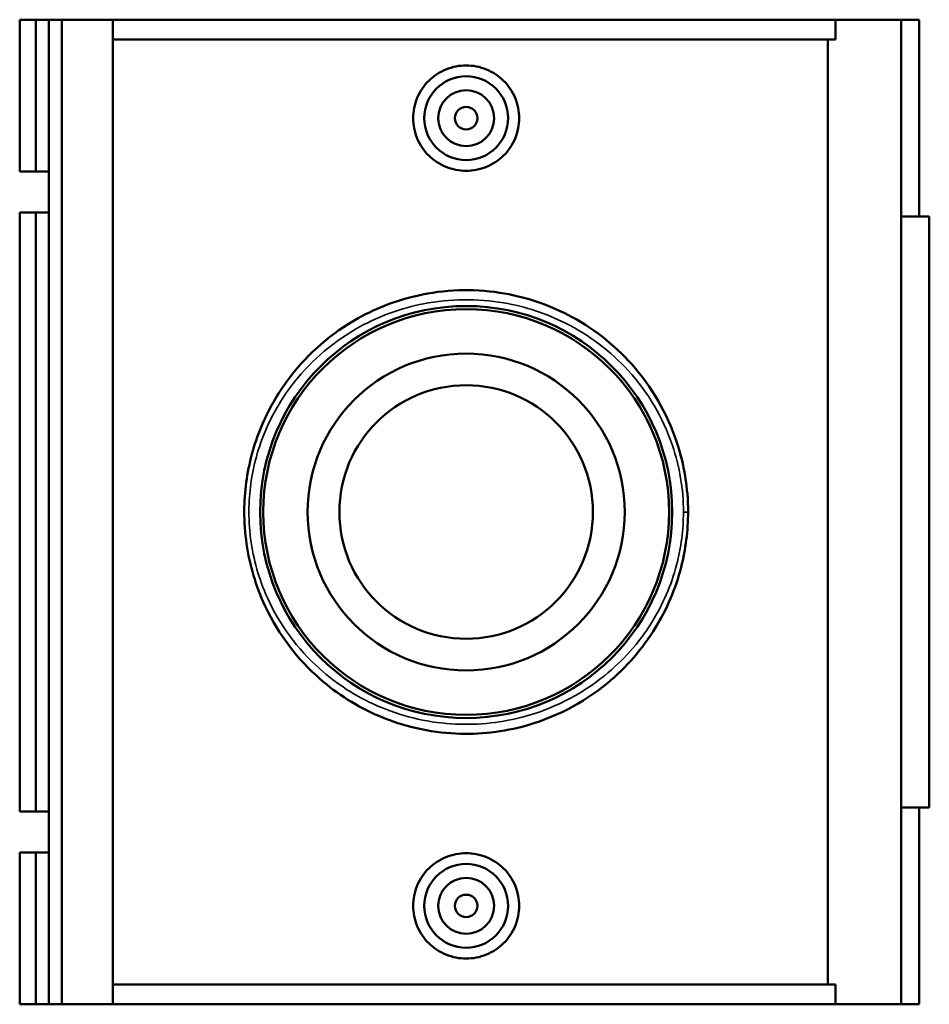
# Model space of a CAD drawing. Header units: inches. Extents: x -0.9 to 57, y -1.4 to 46.3.
# Tile 5 of 7: x 19.2 to 25.6, y 31.1 to 38.1. Entities that reach past the tile are written whole.
import ezdxf

# ---------------------------------------------------------------- set-up
doc = ezdxf.new("R2010")
doc.units = ezdxf.units.IN
doc.header["$MEASUREMENT"] = 0
doc.layers.add('Visible (ANSI)', color=7, linetype='Continuous', lineweight=50)
doc.layers.add('Visible Narrow (ANSI)', color=7, linetype='Continuous', lineweight=35)

msp = doc.modelspace()

# ---------------------------------------------------------------- linework, layer by layer
at = {"layer": 'Visible (ANSI)'}
for p, q in [((19.1778, 38.0728), (19.1778, 37.0034)), ((19.1778, 38.0728), (19.2921, 38.0728)), ((19.2921, 38.0728), (19.3819, 38.0728)), ((19.2921, 38.0728), (19.2921, 37.0034)), ((19.3819, 38.0728), (19.3819, 37.0034)), ((19.3819, 38.0728), (19.4733, 38.0728)), ((19.4733, 38.0728), (19.4733, 31.1428)), ((19.4733, 38.0728), (19.8323, 38.0728)), ((19.8323, 38.0728), (19.8323, 31.1428)), ((19.8323, 38.0728), (24.9188, 38.0728)), ((25.379, 38.0728), (24.9188, 38.0728)), ((24.9188, 37.9342), (24.9188, 38.0728)), ((25.5062, 38.0728), (25.379, 38.0728)), ((25.379, 38.0728), (25.379, 31.1428)), ((25.5062, 38.0728), (25.5062, 36.6868)), ((24.9188, 37.9342), (19.8323, 37.9342)), ((24.8641, 31.2814), (24.8641, 37.9342)), ((19.1778, 37.0034), (19.2921, 37.0034)), ((19.2921, 37.0034), (19.3819, 37.0034)), ((19.3819, 37.0034), (19.3819, 36.7168)), ((19.2921, 36.7168), (19.1778, 36.7168)), ((19.1778, 36.7168), (19.1778, 32.4989)), ((19.3819, 36.7168), (19.2921, 36.7168)), ((19.2921, 36.7168), (19.2921, 32.4989)), ((19.3819, 36.7168), (19.3819, 32.4989)), ((25.5778, 36.6868), (25.379, 36.6868)), ((25.5778, 36.6868), (25.5778, 32.5288)), ((25.379, 32.5288), (25.5778, 32.5288)), ((25.5062, 32.5288), (25.5062, 31.1428)), ((19.1778, 32.4989), (19.2921, 32.4989)), ((19.2921, 32.4989), (19.3819, 32.4989)), ((19.3819, 32.4989), (19.3819, 32.2123)), ((19.2921, 32.2123), (19.1778, 32.2123)), ((19.1778, 32.2123), (19.1778, 31.1428)), ((19.3819, 32.2123), (19.2921, 32.2123)), ((19.2921, 32.2123), (19.2921, 31.1428)), ((19.3819, 32.2123), (19.3819, 31.1428)), ((24.9188, 31.2814), (19.8323, 31.2814)), ((24.9188, 31.1428), (24.9188, 31.2814)), ((19.1778, 31.1428), (19.2921, 31.1428)), ((19.2921, 31.1428), (19.3819, 31.1428)), ((19.3819, 31.1428), (19.4733, 31.1428)), ((19.4733, 31.1428), (19.8323, 31.1428)), ((19.8323, 31.1428), (24.9188, 31.1428)), ((24.9188, 31.1428), (25.379, 31.1428)), ((25.379, 31.1428), (25.5062, 31.1428))]:
    msp.add_line(p, q, dxfattribs=at)
for centre, radius in [((22.3191, 37.3798), 0.2953), ((22.3191, 37.3798), 0.1969), ((22.3191, 37.3798), 0.0787), ((22.3191, 34.6078), 1.4499), ((22.3191, 34.6078), 1.4276), ((22.3191, 34.6078), 1.1153), ((22.3191, 34.6078), 0.8922), ((22.3191, 31.8358), 0.2953), ((22.3191, 31.8358), 0.1969), ((22.3191, 31.8358), 0.0787)]:
    msp.add_circle(centre, radius, dxfattribs=at)
for points, knots in [([(22.6923, 37.3798), (22.6923, 37.333), (22.6828, 37.2832), (22.6445, 37.1916), (22.6157, 37.1499), (22.5494, 37.0842), (22.5075, 37.0557), (22.4157, 37.0181), (22.3659, 37.0088), (22.2723, 37.0088), (22.2225, 37.0181), (22.1307, 37.0557), (22.0888, 37.0842), (22.0225, 37.1499), (21.9937, 37.1916), (21.9554, 37.2832), (21.9459, 37.333), (21.9459, 37.4267), (21.9554, 37.4765), (21.9937, 37.5681), (22.0225, 37.6098), (22.0888, 37.6755), (22.1307, 37.7039), (22.2225, 37.7416), (22.2723, 37.7509), (22.3659, 37.7509), (22.4157, 37.7416), (22.5075, 37.7039), (22.5494, 37.6755), (22.6157, 37.6098), (22.6445, 37.5681), (22.6828, 37.4765), (22.6923, 37.4267), (22.6923, 37.3798)], [0, 0, 0, 0, 0.356714, 0.356714, 0.713428, 0.713428, 1.069667, 1.069667, 1.425905, 1.425905, 1.782144, 1.782144, 2.138382, 2.138382, 2.495096, 2.495096, 2.85181, 2.85181, 3.208524, 3.208524, 3.565239, 3.565239, 3.921477, 3.921477, 4.277715, 4.277715, 4.633954, 4.633954, 4.990192, 4.990192, 5.346906, 5.346906, 5.703621, 5.703621, 5.703621, 5.703621]), ([(23.8805, 34.6078), (23.8805, 34.7749), (23.8532, 34.9417), (23.7338, 35.3031), (23.6246, 35.4901), (23.3572, 35.7895), (23.2048, 35.9081), (22.8956, 36.0672), (22.7454, 36.1182), (22.3998, 36.179), (22.202, 36.1767), (21.8524, 36.1068), (21.6984, 36.0495), (21.3728, 35.8678), (21.2114, 35.7281), (21.0044, 35.4599), (20.9381, 35.3479), (20.8332, 35.1056), (20.7954, 34.9749), (20.7653, 34.775), (20.7596, 34.7087), (20.7564, 34.565), (20.7604, 34.4875), (20.7894, 34.26), (20.8307, 34.1131), (20.9789, 33.7778), (21.1067, 33.6008), (21.3866, 33.3447), (21.5264, 33.2522), (21.8452, 33.109), (22.0267, 33.0629), (22.3798, 33.0385), (22.5505, 33.0546), (22.935, 33.1548), (23.1407, 33.2613), (23.4467, 33.514), (23.561, 33.6457), (23.7314, 33.9246), (23.7927, 34.0685), (23.8638, 34.3459), (23.8805, 34.4768), (23.8805, 34.6078)], [-36.671431, -36.671431, -36.671431, -36.671431, -35.445452, -35.445452, -33.835412, -33.835412, -32.390009, -32.390009, -31.225721, -31.225721, -29.804841, -29.804841, -28.596812, -28.596812, -26.999814, -26.999814, -26.020994, -26.020994, -25.019382, -25.019382, -24.532058, -24.532058, -23.964224, -23.964224, -22.844513, -22.844513, -21.212638, -21.212638, -19.959329, -19.959329, -18.599269, -18.599269, -17.360074, -17.360074, -15.659921, -15.659921, -14.346203, -14.346203, -13.185223, -13.185223, -12.22381, -12.22381, -12.22381, -12.22381]), ([(22.6923, 31.8358), (22.6923, 31.789), (22.6828, 31.7392), (22.6445, 31.6476), (22.6157, 31.6059), (22.5494, 31.5402), (22.5075, 31.5117), (22.4157, 31.4741), (22.3659, 31.4648), (22.2723, 31.4648), (22.2225, 31.4741), (22.1307, 31.5117), (22.0888, 31.5402), (22.0225, 31.6059), (21.9937, 31.6476), (21.9554, 31.7392), (21.9459, 31.789), (21.9459, 31.8358), (21.9459, 31.8827), (21.9554, 31.9325), (21.9937, 32.0241), (22.0225, 32.0658), (22.0888, 32.1315), (22.1307, 32.1599), (22.2225, 32.1976), (22.2723, 32.2069), (22.3659, 32.2069), (22.4157, 32.1976), (22.5075, 32.1599), (22.5494, 32.1315), (22.6157, 32.0658), (22.6445, 32.0241), (22.6828, 31.9325), (22.6923, 31.8827), (22.6923, 31.8358)], [2.85181, 2.85181, 2.85181, 2.85181, 3.208524, 3.208524, 3.565239, 3.565239, 3.921477, 3.921477, 4.277715, 4.277715, 4.633954, 4.633954, 4.990192, 4.990192, 5.346906, 5.346906, 5.703621, 5.703621, 5.703621, 6.060335, 6.060335, 6.417049, 6.417049, 6.773287, 6.773287, 7.129526, 7.129526, 7.485764, 7.485764, 7.842002, 7.842002, 8.198717, 8.198717, 8.555431, 8.555431, 8.555431, 8.555431])]:
    msp.add_open_spline(points, degree=3, knots=knots, dxfattribs=at)
at = {"layer": 'Visible Narrow (ANSI)'}
msp.add_line((23.8508, 34.6078), (23.8804, 34.6078), dxfattribs=at)
msp.add_open_spline([(23.8479, 34.6078), (23.8479, 34.4824), (23.8316, 34.3571), (23.762, 34.0916), (23.7019, 33.9539), (23.5351, 33.6869), (23.4231, 33.5609), (23.1235, 33.319), (22.9222, 33.2171), (22.5456, 33.1212), (22.3786, 33.1058), (22.0328, 33.1291), (21.8551, 33.1733), (21.543, 33.3103), (21.406, 33.3988), (21.132, 33.644), (21.0068, 33.8134), (20.8617, 34.1343), (20.8213, 34.2749), (20.793, 34.4926), (20.789, 34.5668), (20.7921, 34.7044), (20.7977, 34.7678), (20.8272, 34.9591), (20.8642, 35.0843), (20.9669, 35.3162), (21.0318, 35.4234), (21.2345, 35.6801), (21.3925, 35.8138), (21.7113, 35.9877), (21.8622, 36.0426), (22.2045, 36.1095), (22.3981, 36.1117), (22.7365, 36.0535), (22.8836, 36.0046), (23.1863, 35.8523), (23.3355, 35.7389), (23.5973, 35.4523), (23.7042, 35.2733), (23.8212, 34.9273), (23.8479, 34.7677), (23.8479, 34.6078)], degree=3, knots=[12.22381, 12.22381, 12.22381, 12.22381, 13.185223, 13.185223, 14.346203, 14.346203, 15.659921, 15.659921, 17.360074, 17.360074, 18.599269, 18.599269, 19.959329, 19.959329, 21.212638, 21.212638, 22.844513, 22.844513, 23.964224, 23.964224, 24.532058, 24.532058, 25.019382, 25.019382, 26.020994, 26.020994, 26.999814, 26.999814, 28.596812, 28.596812, 29.804841, 29.804841, 31.225721, 31.225721, 32.390009, 32.390009, 33.835412, 33.835412, 35.445452, 35.445452, 36.671431, 36.671431, 36.671431, 36.671431], dxfattribs=at)

doc.saveas('drawing.dxf')
